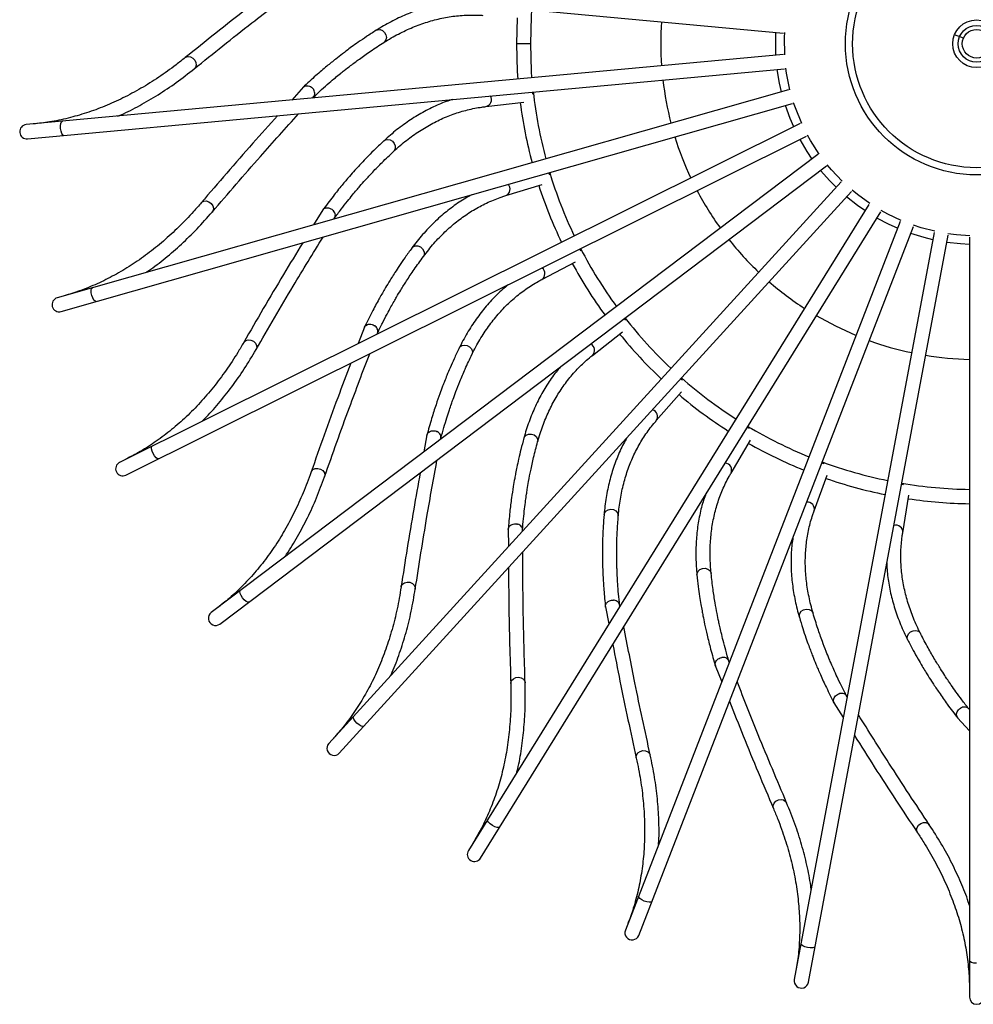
# Model space of a CAD drawing. Header units: millimetres. Extents: x -205 to 202, y -5 to 1774.
# Tile 1 of 11: x -205 to -5, y -5 to 201. Entities that reach past the tile are written whole.
import ezdxf

# ---------------------------------------------------------------- set-up
doc = ezdxf.new("R2010")
doc.units = ezdxf.units.MM

msp = doc.modelspace()

# ---------------------------------------------------------------- linework, layer by layer
at = {"color": 7, "linetype": 'Continuous', "lineweight": 25}
for p, q in [((-203.68, 213.04), (-44.91, 198.33)), ((-100.74, 201.51), (-100.89, 196.08)), ((-7.17, 197.22), (-9.02, 197.98)), ((-44.91, 193.83), (-203.68, 179.12)), ((-203.4, 176.13), (-44.64, 190.84)), ((-43.81, 186.42), (-197.17, 142.79)), ((-145.55, 187.02), (-148.01, 184.28)), ((-97.58, 185.94), (-97.48, 185.52)), ((-143.62, 184.68), (-143.33, 185)), ((-196.35, 139.9), (-42.99, 183.54)), ((-107.28, 182.9), (-99.34, 183.8)), ((-41.36, 179.34), (-184.09, 108.27)), ((-182.76, 105.59), (-40.03, 176.66)), ((-37.66, 172.83), (-164.9, 76.75)), ((-163.09, 74.35), (-35.85, 170.44)), ((-94.13, 168.99), (-93.96, 168.59)), ((-32.82, 167.12), (-140.24, 49.29)), ((-103.11, 164.22), (-95.46, 166.56)), ((-138.02, 47.27), (-30.61, 165.1)), ((-141.48, 161.24), (-143.4, 158.09)), ((-27.02, 162.39), (-110.95, 26.82)), ((-139.15, 159.3), (-138.93, 159.66)), ((-108.4, 25.25), (-24.47, 160.81)), ((-20.44, 158.8), (-78.04, 10.13)), ((-75.24, 9.04), (-17.64, 157.72)), ((-13.32, 156.49), (-42.62, -0.24)), ((-39.67, -0.79), (-10.37, 155.94)), ((-5.89, 155.52), (-5.89, -3.92)), ((-87.63, 152.96), (-87.38, 152.61)), ((-95.57, 146.62), (-88.49, 150.33)), ((-78.29, 138.4), (-77.98, 138.1)), ((-132.75, 136.64), (-134.05, 133.19)), ((-130.1, 135.16), (-129.95, 135.56)), ((-84.93, 130.71), (-78.65, 135.66)), ((-66.43, 125.8), (-66.07, 125.56)), ((-71.55, 117.02), (-66.28, 123.04)), ((-119.64, 114.07), (-120.29, 110.44)), ((-52.46, 115.6), (-52.07, 115.43)), ((-116.76, 113.1), (-116.69, 113.52)), ((-55.88, 106.03), (-51.81, 112.91)), ((-36.85, 108.14), (-36.43, 108.04)), ((-38.46, 98.1), (-35.72, 105.61)), ((-20.14, 103.67), (-19.71, 103.65)), ((-19.87, 93.51), (-18.57, 101.4)), ((-102.61, 94.29), (-102.58, 90.6)), ((-99.6, 93.86), (-99.61, 94.29)), ((-79.2, 78.11), (-79.28, 78.52)), ((-82.23, 77.97), (-81.52, 74.36)), ((-56.25, 66.37), (-56.41, 66.76)), ((-59.2, 65.68), (-57.84, 62.26)), ((-31.53, 59.05), (-31.76, 59.41)), ((-34.31, 57.83), (-32.34, 54.71)), ((-5.89, 56.4), (-6.18, 56.71)), ((-8.4, 54.69), (-5.89, 51.98))]:
    msp.add_line(p, q, dxfattribs=at)
at = {"color": 8, "linetype": 'Continuous', "lineweight": 25}
msp.add_line((-97.89, 196.08), (-100.89, 196.08), dxfattribs=at)
at = {"color": 7, "linetype": 'Continuous', "lineweight": 25, "flags": 128}
for points in [[(-97.89, 196.08), (-97.71, 201.83), (-97.62, 203.21)], [(-100.89, 196.08), (-100.72, 190.25), (-100.61, 188.67)], [(-97.62, 188.95), (-97.71, 190.32), (-97.89, 196.08)], [(-29.7, 134.89), (-33.94, 136.82), (-37.97, 139.01)]]:
    msp.add_lwpolyline(points, dxfattribs=at)
at = {"color": 8, "linetype": 'Continuous', "lineweight": 25, "flags": 128}
for points in [[(-130.28, 198.9), (-129.98, 199.03), (-129.48, 199.05), (-128.97, 198.85), (-128.54, 198.47), (-128.25, 197.96), (-128.15, 197.4), (-128.26, 196.88), (-128.54, 196.47), (-128.68, 196.37)], [(-46.46, 193.69), (-46.52, 195.56), (-46.46, 198.47)], [(-44.63, 193.74), (-44.67, 197.47), (-44.63, 198.41)], [(-170.32, 193.17), (-170.21, 193.25), (-169.74, 193.4), (-169.22, 193.34), (-168.72, 193.07), (-168.32, 192.64), (-168.09, 192.12), (-168.05, 191.58), (-168.21, 191.1), (-168.44, 190.84)], [(-45.3, 186), (-45.71, 187.83), (-46.18, 190.7)], [(-43.52, 186.39), (-44.23, 189.94), (-44.37, 190.98)], [(-42.75, 178.65), (-43.49, 180.38), (-44.48, 183.11)], [(-41.07, 179.37), (-42.38, 182.62), (-42.76, 183.72)], [(-196.46, 178.28), (-196.47, 178.86), (-196.39, 179.35), (-196.25, 179.69), (-196.05, 179.82)], [(-195.78, 176.84), (-195.99, 176.93), (-196.2, 177.24), (-196.36, 177.71), (-196.46, 178.28)], [(-128.66, 175.72), (-128.39, 175.9), (-127.89, 176.01), (-127.36, 175.91), (-126.86, 175.62), (-126.49, 175.17), (-126.29, 174.64), (-126.29, 174.1), (-126.5, 173.65), (-126.61, 173.53)], [(-38.9, 171.9), (-39.94, 173.46), (-41.42, 175.97)], [(-37.37, 172.91), (-39.21, 175.77), (-39.83, 176.88)], [(-33.87, 165.97), (-35.18, 167.31), (-37.09, 169.51)], [(-32.55, 167.24), (-34.81, 169.63), (-35.7, 170.7)], [(-26.78, 162.56), (-29.34, 164.43), (-30.5, 165.38)], [(-27.83, 161.07), (-29.37, 162.15), (-31.65, 163.95)], [(-166.96, 162.73), (-166.87, 162.83), (-166.44, 163.06), (-165.91, 163.1), (-165.37, 162.93), (-164.9, 162.58), (-164.57, 162.11), (-164.43, 161.58), (-164.5, 161.08), (-164.68, 160.78)], [(-21, 157.36), (-22.71, 158.13), (-25.28, 159.49)], [(-20.24, 159.02), (-23, 160.33), (-24.42, 161.1)], [(-13.16, 156.74), (-16.01, 157.48), (-17.65, 158.02)], [(-13.6, 154.96), (-15.42, 155.41), (-18.2, 156.27)], [(-5.78, 155.8), (-8.61, 155.99), (-10.43, 156.23)], [(-122.8, 153.23), (-122.57, 153.46), (-122.1, 153.66), (-121.56, 153.66), (-121.02, 153.46), (-120.57, 153.09), (-120.27, 152.6), (-120.18, 152.08), (-120.3, 151.59), (-120.39, 151.45)], [(-5.89, 153.97), (-7.76, 154.08), (-10.65, 154.41)], [(-189.91, 143.29), (-190.03, 143.86), (-190.05, 144.36), (-189.97, 144.72), (-189.8, 144.88)], [(-188.98, 142), (-189.21, 142.05), (-189.47, 142.32), (-189.72, 142.75), (-189.91, 143.29)], [(-158.07, 133.42), (-157.99, 133.54), (-157.61, 133.85), (-157.1, 133.98), (-156.54, 133.91), (-156.01, 133.66), (-155.6, 133.25), (-155.37, 132.76), (-155.35, 132.26), (-155.47, 131.93)], [(-112.91, 132.21), (-112.73, 132.47), (-112.3, 132.76), (-111.77, 132.85), (-111.2, 132.76), (-110.69, 132.47), (-110.31, 132.05), (-110.12, 131.55), (-110.15, 131.05), (-110.21, 130.9)], [(-99.33, 113.35), (-99.2, 113.65), (-98.83, 114), (-98.32, 114.2), (-97.75, 114.21), (-97.19, 114.02), (-96.74, 113.68), (-96.47, 113.22), (-96.4, 112.73), (-96.43, 112.56)], [(-177.06, 110.1), (-177.28, 110.63), (-177.39, 111.12), (-177.37, 111.49), (-177.24, 111.69)], [(-175.9, 109), (-176.14, 109.01), (-176.44, 109.22), (-176.76, 109.61), (-177.06, 110.1)], [(-143.94, 106.25), (-143.88, 106.38), (-143.57, 106.75), (-143.09, 106.97), (-142.53, 107.01), (-141.96, 106.86), (-141.48, 106.54), (-141.16, 106.1), (-141.05, 105.61), (-141.11, 105.26)], [(-82.51, 97.32), (-82.43, 97.63), (-82.14, 98.05), (-81.68, 98.33), (-81.11, 98.45), (-80.53, 98.37), (-80.03, 98.11), (-79.67, 97.71), (-79.52, 97.24), (-79.52, 97.07)], [(-63.03, 84.64), (-63.02, 84.97), (-62.81, 85.43), (-62.4, 85.8), (-61.87, 86.01), (-61.28, 86.04), (-60.74, 85.88), (-60.32, 85.56), (-60.08, 85.11), (-60.05, 84.95)], [(-125.06, 82.14), (-125.03, 82.27), (-124.78, 82.7), (-124.35, 83.01), (-123.81, 83.15), (-123.22, 83.1), (-122.7, 82.87), (-122.3, 82.5), (-122.1, 82.04), (-122.09, 81.69)], [(-158.32, 79.84), (-158.63, 80.32), (-158.83, 80.78), (-158.89, 81.15), (-158.79, 81.36)], [(-156.98, 78.97), (-157.22, 78.93), (-157.55, 79.09), (-157.94, 79.41), (-158.32, 79.84)], [(-41.56, 75.77), (-41.6, 76.09), (-41.48, 76.58), (-41.15, 77.02), (-40.66, 77.32), (-40.1, 77.46), (-39.53, 77.4), (-39.06, 77.16), (-38.74, 76.77), (-38.68, 76.62)], [(-18.82, 70.98), (-18.92, 71.29), (-18.89, 71.8), (-18.65, 72.29), (-18.23, 72.68), (-17.69, 72.92), (-17.13, 72.97), (-16.61, 72.82), (-16.23, 72.49), (-16.15, 72.35)], [(-102.07, 61.91), (-102.06, 62.04), (-101.9, 62.51), (-101.53, 62.89), (-101.02, 63.13), (-100.44, 63.19), (-99.88, 63.06), (-99.42, 62.77), (-99.14, 62.35), (-99.07, 62.01)], [(-134.34, 53.53), (-134.73, 53.95), (-135.01, 54.37), (-135.14, 54.71), (-135.08, 54.95)], [(-132.86, 52.92), (-133.09, 52.85), (-133.45, 52.94), (-133.89, 53.18), (-134.34, 53.53)], [(-75.75, 46.25), (-75.77, 46.38), (-75.7, 46.87), (-75.41, 47.31), (-74.95, 47.63), (-74.39, 47.8), (-73.81, 47.78), (-73.31, 47.57), (-72.95, 47.22), (-72.82, 46.89)], [(-47, 35.69), (-47.05, 35.81), (-47.06, 36.3), (-46.86, 36.79), (-46.47, 37.2), (-45.95, 37.46), (-45.38, 37.55), (-44.85, 37.44), (-44.43, 37.15), (-44.24, 36.86)], [(-105.93, 32.08), (-106.4, 32.42), (-106.75, 32.78), (-106.93, 33.1), (-106.92, 33.33)], [(-104.37, 31.76), (-104.58, 31.64), (-104.95, 31.66), (-105.42, 31.82), (-105.93, 32.08)], [(-16.81, 30.59), (-16.87, 30.7), (-16.98, 31.18), (-16.87, 31.7), (-16.56, 32.17), (-16.1, 32.53), (-15.55, 32.72), (-15.01, 32.71), (-14.55, 32.5), (-14.31, 32.25)], [(-74.07, 16.22), (-74.59, 16.46), (-75, 16.75), (-75.24, 17.03), (-75.27, 17.27)], [(-72.48, 16.18), (-72.66, 16.03), (-73.02, 15.98), (-73.52, 16.05), (-74.07, 16.22)], [(-39.83, 6.48), (-40.39, 6.62), (-40.85, 6.83), (-41.13, 7.06), (-41.21, 7.29)], [(-38.26, 6.73), (-38.41, 6.55), (-38.76, 6.44), (-39.26, 6.41), (-39.83, 6.48)], [(-4.39, 3.19), (-4.97, 3.23), (-5.45, 3.35), (-5.78, 3.53), (-5.89, 3.73)]]:
    msp.add_lwpolyline(points, dxfattribs=at)
at = {"color": 7, "linetype": 'Continuous', "lineweight": 25}
for radius in [27.5, 26, 5, 3.86, 3]:
    msp.add_circle((-4.39, 196.08), radius, dxfattribs=at)
for centre, radius, start, end in [((-4.39, 196.08), 66.22, 176.0039, 183.9961), ((-4.39, 196.08), 66.22, 186.5922, 194.5843), ((-4.39, 196.08), 93.5, 186.2133, 194.9631), ((-4.39, 196.08), 96.5, 187.3612, 194.9917), ((-203.54, 177.62), 1.5, 95.2941, 275.2941), ((-4.39, 196.08), 66.22, 197.1804, 205.1725), ((-4.39, 196.08), 93.5, 196.8016, 205.5514), ((-4.39, 196.08), 96.5, 197.9495, 205.5799), ((-4.39, 196.08), 66.22, 207.7686, 215.7608), ((-4.39, 196.08), 66.22, 218.3569, 226.349), ((-4.39, 196.08), 93.5, 207.3898, 216.1396), ((-4.39, 196.08), 96.5, 208.5377, 216.1682), ((-4.39, 196.08), 66.22, 228.9451, 236.9372), ((-196.76, 141.35), 1.5, 105.8824, 285.8824), ((-4.39, 196.08), 93.5, 217.978, 226.7278), ((-4.39, 196.08), 96.5, 219.1259, 226.7564), ((-4.39, 196.08), 66.22, 250.1216, 258.1137), ((-4.39, 196.08), 66.22, 260.7098, 268.702), ((-4.39, 196.08), 93.5, 228.5663, 237.3161), ((-4.39, 196.08), 96.5, 229.7142, 237.3447), ((-4.39, 196.08), 93.5, 239.1545, 247.9043), ((-4.39, 196.08), 96.5, 240.3024, 247.9329), ((-183.42, 106.93), 1.5, 116.4706, 296.4706), ((-4.39, 196.08), 93.5, 249.7428, 258.4925), ((-4.39, 196.08), 96.5, 250.8906, 258.5211), ((-4.39, 196.08), 93.5, 260.331, 269.0808), ((-4.39, 196.08), 96.5, 261.4789, 269.1094), ((-163.99, 75.55), 1.5, 127.0588, 307.0588), ((-139.13, 48.28), 1.5, 137.6471, 317.6471), ((-109.68, 26.04), 1.5, 148.2353, 328.2353), ((-76.64, 9.58), 1.5, 158.8235, 338.8235), ((-41.14, -0.52), 1.5, 169.4118, 349.4118), ((-4.39, -3.92), 1.5, 180, 0)]:
    msp.add_arc(centre, radius, start, end, dxfattribs=at)
at = {"color": 8, "linetype": 'Continuous', "lineweight": 25}
for centre, start, end in [((-107.6, 184.36), 282.5821, 31.0259), ((-103.69, 165.59), 293.1704, 41.6142), ((-96.4, 147.86), 303.7586, 52.2024), ((-85.97, 131.78), 314.3468, 62.7906), ((-72.77, 117.88), 324.9351, 73.3789), ((-57.24, 106.65), 335.5233, 83.9671), ((-39.9, 98.46), 346.1115, 94.5553), ((-21.36, 93.6), 356.6998, 105.1436)]:
    msp.add_arc(centre, 1.49, start, end, dxfattribs=at)
at = {"color": 7, "linetype": 'Continuous', "lineweight": 25}
for points, knots in [([(-151.23, 208.18), (-153.3, 206.6), (-159.86, 201.58), (-166.07, 196.59), (-170.32, 193.17)], [0, 0, 0, 0, 0.3152167, 1, 1, 1, 1]), ([(-168.44, 190.84), (-164.45, 194.04), (-157.44, 199.67), (-150.03, 205.33), (-146.83, 207.77)], [0, 0, 0, 0, 0.568529, 1, 1, 1, 1]), ([(-114.53, 204.78), (-115.01, 204.72), (-116.57, 204.55), (-119.2, 203.91), (-122.41, 202.89), (-125.6, 201.53), (-128.22, 200.17), (-129.77, 199.22), (-130.28, 198.9)], [0, 0, 0, 0, 0.089103, 0.291107, 0.493481, 0.696365, 0.899829, 1, 1, 1, 1]), ([(-128.68, 196.37), (-128.16, 196.68), (-126.65, 197.61), (-124.12, 198.91), (-121.09, 200.18), (-118.03, 201.13), (-114.96, 201.78), (-111.87, 202.11), (-109.54, 202.13), (-108.23, 202.05), (-107.95, 202.03)], [0, 0, 0, 0, 0.0763742, 0.2225891, 0.3690751, 0.5160187, 0.6634618, 0.8113862, 0.9596939, 1, 1, 1, 1]), ([(-130.28, 198.9), (-130.97, 198.46), (-132.23, 197.65), (-133.95, 196.47), (-135.35, 195.48), (-136.46, 194.66), (-137.57, 193.82), (-138.94, 192.76), (-140.79, 191.26), (-143.08, 189.3), (-144.73, 187.77), (-145.64, 186.93)], [0, 0, 0, 0, 0.129095, 0.238299, 0.327813, 0.397574, 0.452526, 0.54292, 0.664305, 0.816711, 1, 1, 1, 1]), ([(-143.48, 184.84), (-142.9, 185.38), (-141.79, 186.41), (-140.24, 187.77), (-138.93, 188.89), (-137.88, 189.75), (-136.82, 190.61), (-135.49, 191.64), (-133.66, 193), (-131.35, 194.65), (-129.62, 195.76), (-128.68, 196.37)], [0, 0, 0, 0, 0.12302, 0.232977, 0.323112, 0.393358, 0.448691, 0.539712, 0.66194, 0.815399, 1, 1, 1, 1]), ([(-170.32, 193.17), (-170.96, 192.67), (-172.8, 191.2), (-175.89, 189), (-179.61, 186.68), (-183.38, 184.66), (-187.18, 182.94), (-191.03, 181.53), (-194.9, 180.43), (-198.62, 179.66), (-201.05, 179.38), (-202.18, 179.26)], [0, 0, 0, 0, 0.062305, 0.181066, 0.29991, 0.418896, 0.538051, 0.657394, 0.776934, 0.896664, 1, 1, 1, 1]), ([(-184.51, 180.89), (-184.27, 180.99), (-182.71, 181.63), (-179.87, 183.11), (-176.01, 185.35), (-172.19, 187.9), (-169.69, 189.86), (-168.44, 190.84)], [0, 0, 0, 0, 0.043804, 0.281989, 0.520525, 0.759402, 1, 1, 1, 1]), ([(-145.6, 186.94), (-145.59, 186.96), (-145.49, 187.1), (-145.2, 187.24), (-144.77, 187.31), (-144.3, 187.21), (-143.86, 186.97), (-143.59, 186.71), (-143.47, 186.54), (-143.45, 186.51), (-143.44, 186.5)], [0, 0, 0, 0, 0.043394, 0.225847, 0.40828, 0.590726, 0.773262, 0.955798, 0.986978, 1, 1, 1, 1]), ([(-143.44, 184.91), (-143.39, 184.97), (-143.24, 185.12), (-143.14, 185.49), (-143.17, 185.95), (-143.3, 186.28), (-143.41, 186.45), (-143.43, 186.49), (-143.44, 186.5)], [0, 0, 0, 0, 0.153025, 0.414173, 0.675453, 0.936731, 0.981361, 1, 1, 1, 1]), ([(-114.26, 184.39), (-114.71, 184.25), (-116.21, 183.79), (-118.68, 182.68), (-121.65, 181.09), (-124.54, 179.17), (-126.86, 177.35), (-128.21, 176.13), (-128.65, 175.72)], [0, 0, 0, 0, 0.089103, 0.291107, 0.493481, 0.696365, 0.899829, 1, 1, 1, 1]), ([(-126.62, 173.52), (-126.17, 173.93), (-124.85, 175.12), (-122.6, 176.87), (-119.85, 178.66), (-117.02, 180.16), (-114.12, 181.36), (-111.15, 182.26), (-108.86, 182.71), (-107.56, 182.87), (-107.28, 182.9)], [0, 0, 0, 0, 0.0763742, 0.2225891, 0.3690751, 0.5160187, 0.6634618, 0.8113862, 0.9596939, 1, 1, 1, 1]), ([(-150.96, 180.99), (-152.7, 179.06), (-158.23, 172.92), (-163.41, 166.87), (-166.96, 162.73)], [0, 0, 0, 0, 0.315217, 1, 1, 1, 1]), ([(-164.68, 160.78), (-161.35, 164.66), (-155.49, 171.49), (-149.25, 178.41), (-146.56, 181.4)], [0, 0, 0, 0, 0.5685293, 1, 1, 1, 1]), ([(-128.66, 175.72), (-129.25, 175.16), (-130.35, 174.14), (-131.82, 172.66), (-133.01, 171.42), (-133.95, 170.42), (-134.89, 169.39), (-136.04, 168.09), (-137.58, 166.28), (-139.47, 163.93), (-140.82, 162.12), (-141.55, 161.14)], [0, 0, 0, 0, 0.129095, 0.238299, 0.327813, 0.397574, 0.452526, 0.54292, 0.664305, 0.816711, 1, 1, 1, 1]), ([(-139.05, 159.47), (-138.57, 160.11), (-137.68, 161.33), (-136.4, 162.95), (-135.32, 164.29), (-134.44, 165.33), (-133.56, 166.37), (-132.44, 167.63), (-130.9, 169.3), (-128.93, 171.34), (-127.43, 172.75), (-126.61, 173.52)], [0, 0, 0, 0, 0.12302, 0.232977, 0.323112, 0.393358, 0.448691, 0.539712, 0.66194, 0.815399, 1, 1, 1, 1]), ([(-110.24, 164.4), (-110.66, 164.18), (-112.05, 163.45), (-114.27, 161.91), (-116.9, 159.8), (-119.38, 157.38), (-121.33, 155.16), (-122.44, 153.71), (-122.8, 153.24)], [0, 0, 0, 0, 0.089103, 0.291107, 0.493481, 0.696365, 0.899829, 1, 1, 1, 1]), ([(-120.39, 151.45), (-120.02, 151.93), (-118.95, 153.34), (-117.06, 155.47), (-114.69, 157.75), (-112.18, 159.74), (-109.55, 161.45), (-106.8, 162.87), (-104.62, 163.74), (-103.37, 164.13), (-103.11, 164.22)], [0, 0, 0, 0, 0.0763742, 0.2225891, 0.3690751, 0.5160187, 0.6634618, 0.8113862, 0.9596939, 1, 1, 1, 1]), ([(-166.96, 162.73), (-167.49, 162.12), (-169.04, 160.34), (-171.67, 157.61), (-174.9, 154.64), (-178.23, 151.96), (-181.66, 149.58), (-185.17, 147.48), (-188.78, 145.69), (-192.3, 144.25), (-194.64, 143.53), (-195.72, 143.2)], [0, 0, 0, 0, 0.062305, 0.181066, 0.29991, 0.418896, 0.538051, 0.657394, 0.776934, 0.896664, 1, 1, 1, 1]), ([(-141.52, 161.14), (-141.51, 161.17), (-141.44, 161.33), (-141.18, 161.52), (-140.77, 161.66), (-140.29, 161.65), (-139.81, 161.5), (-139.5, 161.29), (-139.35, 161.15), (-139.32, 161.12), (-139.31, 161.11)], [0, 0, 0, 0, 0.0433939, 0.2258469, 0.4082799, 0.5907257, 0.7732625, 0.955798, 0.9869781, 1, 1, 1, 1]), ([(-139.02, 159.55), (-138.98, 159.62), (-138.86, 159.8), (-138.83, 160.18), (-138.94, 160.62), (-139.14, 160.92), (-139.27, 161.07), (-139.3, 161.1), (-139.31, 161.11)], [0, 0, 0, 0, 0.153025, 0.414173, 0.675453, 0.936731, 0.981361, 1, 1, 1, 1]), ([(-178.65, 148.06), (-178.43, 148.2), (-177.02, 149.11), (-174.5, 151.09), (-171.11, 154), (-167.83, 157.21), (-165.73, 159.59), (-164.68, 160.78)], [0, 0, 0, 0, 0.043804, 0.281989, 0.520525, 0.759402, 1, 1, 1, 1]), ([(-155.47, 131.93), (-152.91, 136.36), (-148.4, 144.14), (-143.54, 152.09), (-141.44, 155.53)], [0, 0, 0, 0, 0.568529, 1, 1, 1, 1]), ([(-145.69, 154.32), (-147.05, 152.1), (-151.35, 145.05), (-155.34, 138.15), (-158.07, 133.42)], [0, 0, 0, 0, 0.315217, 1, 1, 1, 1]), ([(-122.8, 153.23), (-123.28, 152.58), (-124.17, 151.37), (-125.35, 149.64), (-126.29, 148.21), (-127.03, 147.05), (-127.76, 145.86), (-128.65, 144.38), (-129.83, 142.31), (-131.27, 139.65), (-132.25, 137.63), (-132.79, 136.53)], [0, 0, 0, 0, 0.129095, 0.238299, 0.327813, 0.397574, 0.452526, 0.54292, 0.664305, 0.816711, 1, 1, 1, 1]), ([(-130.03, 135.35), (-129.68, 136.07), (-129.02, 137.43), (-128.07, 139.26), (-127.25, 140.77), (-126.58, 141.96), (-125.9, 143.14), (-125.04, 144.58), (-123.83, 146.51), (-122.26, 148.88), (-121.05, 150.54), (-120.39, 151.45)], [0, 0, 0, 0, 0.12302, 0.232977, 0.323112, 0.393358, 0.448691, 0.539712, 0.66194, 0.815399, 1, 1, 1, 1]), ([(-102.61, 145.49), (-102.99, 145.2), (-104.22, 144.23), (-106.12, 142.3), (-108.32, 139.74), (-110.31, 136.91), (-111.82, 134.37), (-112.64, 132.75), (-112.91, 132.21)], [0, 0, 0, 0, 0.089103, 0.291107, 0.493481, 0.696365, 0.899829, 1, 1, 1, 1]), ([(-110.22, 130.89), (-109.94, 131.44), (-109.14, 133.02), (-107.68, 135.46), (-105.76, 138.13), (-103.67, 140.55), (-101.4, 142.72), (-98.95, 144.62), (-96.97, 145.87), (-95.82, 146.49), (-95.57, 146.62)], [0, 0, 0, 0, 0.076374, 0.222589, 0.369075, 0.516019, 0.663462, 0.811386, 0.959694, 1, 1, 1, 1]), ([(-132.77, 136.54), (-132.76, 136.57), (-132.72, 136.74), (-132.5, 136.97), (-132.12, 137.19), (-131.65, 137.27), (-131.15, 137.2), (-130.81, 137.06), (-130.63, 136.94), (-130.6, 136.92), (-130.59, 136.92)], [0, 0, 0, 0, 0.0433939, 0.2258469, 0.4082799, 0.5907257, 0.7732625, 0.955798, 0.9869781, 1, 1, 1, 1]), ([(-130.02, 135.43), (-129.99, 135.51), (-129.9, 135.71), (-129.95, 136.08), (-130.14, 136.5), (-130.38, 136.76), (-130.55, 136.89), (-130.58, 136.91), (-130.59, 136.92)], [0, 0, 0, 0, 0.153025, 0.414173, 0.675453, 0.936731, 0.981361, 1, 1, 1, 1]), ([(-158.07, 133.42), (-158.48, 132.72), (-159.67, 130.7), (-161.75, 127.53), (-164.38, 124.02), (-167.16, 120.77), (-170.09, 117.79), (-173.17, 115.09), (-176.38, 112.67), (-179.57, 110.6), (-181.74, 109.47), (-182.75, 108.94)], [0, 0, 0, 0, 0.062305, 0.181066, 0.29991, 0.418896, 0.538051, 0.657394, 0.776934, 0.896664, 1, 1, 1, 1]), ([(-112.91, 132.21), (-113.26, 131.47), (-113.91, 130.12), (-114.76, 128.21), (-115.42, 126.63), (-115.93, 125.35), (-116.44, 124.05), (-117.04, 122.43), (-117.82, 120.18), (-118.74, 117.3), (-119.34, 115.13), (-119.66, 113.95)], [0, 0, 0, 0, 0.129095, 0.238299, 0.327813, 0.397574, 0.452526, 0.54292, 0.664305, 0.816711, 1, 1, 1, 1]), ([(-166.86, 116.85), (-166.67, 117.03), (-165.45, 118.19), (-163.34, 120.6), (-160.54, 124.08), (-157.9, 127.84), (-156.28, 130.56), (-155.47, 131.93)], [0, 0, 0, 0, 0.043804, 0.281989, 0.520525, 0.759402, 1, 1, 1, 1]), ([(-141.11, 105.26), (-139.4, 110.08), (-136.41, 118.57), (-133.09, 127.28), (-131.65, 131.03)], [0, 0, 0, 0, 0.5685293, 1, 1, 1, 1]), ([(-116.73, 113.3), (-116.52, 114.07), (-116.12, 115.52), (-115.52, 117.5), (-114.99, 119.14), (-114.55, 120.43), (-114.1, 121.71), (-113.52, 123.29), (-112.68, 125.41), (-111.58, 128.03), (-110.7, 129.88), (-110.21, 130.9)], [0, 0, 0, 0, 0.12302, 0.232977, 0.323112, 0.393358, 0.448691, 0.539712, 0.66194, 0.815399, 1, 1, 1, 1]), ([(-96.44, 112.56), (-96.27, 113.14), (-95.77, 114.85), (-94.78, 117.51), (-93.39, 120.49), (-91.78, 123.25), (-89.94, 125.8), (-87.89, 128.12), (-86.17, 129.71), (-85.15, 130.54), (-84.93, 130.71)], [0, 0, 0, 0, 0.0763742, 0.2225891, 0.3690751, 0.5160187, 0.6634618, 0.8113862, 0.9596939, 1, 1, 1, 1]), ([(-135.61, 129.06), (-136.53, 126.63), (-139.47, 118.92), (-142.12, 111.4), (-143.94, 106.25)], [0, 0, 0, 0, 0.315217, 1, 1, 1, 1]), ([(-91.65, 128.31), (-91.96, 127.94), (-93, 126.76), (-94.51, 124.52), (-96.2, 121.6), (-97.64, 118.46), (-98.66, 115.68), (-99.16, 113.93), (-99.33, 113.36)], [0, 0, 0, 0, 0.089103, 0.291107, 0.493481, 0.696365, 0.899829, 1, 1, 1, 1]), ([(-79.52, 97.07), (-79.46, 97.67), (-79.29, 99.44), (-78.81, 102.24), (-77.99, 105.42), (-76.91, 108.44), (-75.57, 111.28), (-73.98, 113.94), (-72.58, 115.82), (-71.73, 116.81), (-71.55, 117.02)], [0, 0, 0, 0, 0.0763742, 0.2225891, 0.3690751, 0.5160187, 0.6634618, 0.8113862, 0.9596939, 1, 1, 1, 1]), ([(-119.64, 113.97), (-119.64, 114), (-119.63, 114.17), (-119.45, 114.44), (-119.12, 114.72), (-118.67, 114.89), (-118.17, 114.91), (-117.81, 114.83), (-117.62, 114.75), (-117.58, 114.74), (-117.57, 114.73)], [0, 0, 0, 0, 0.043394, 0.225847, 0.40828, 0.590726, 0.773262, 0.955798, 0.986978, 1, 1, 1, 1]), ([(-116.73, 113.38), (-116.72, 113.46), (-116.67, 113.67), (-116.79, 114.03), (-117.05, 114.41), (-117.34, 114.62), (-117.52, 114.71), (-117.56, 114.73), (-117.57, 114.73)], [0, 0, 0, 0, 0.1530248, 0.4141735, 0.6754529, 0.9367306, 0.9813607, 1, 1, 1, 1]), ([(-99.33, 113.35), (-99.54, 112.57), (-99.93, 111.12), (-100.41, 109.09), (-100.77, 107.41), (-101.04, 106.05), (-101.29, 104.69), (-101.59, 102.98), (-101.94, 100.63), (-102.32, 97.63), (-102.51, 95.39), (-102.61, 94.16)], [0, 0, 0, 0, 0.129095, 0.238299, 0.327813, 0.397574, 0.452526, 0.54292, 0.664305, 0.816711, 1, 1, 1, 1]), ([(-99.61, 94.07), (-99.54, 94.86), (-99.42, 96.37), (-99.19, 98.42), (-98.97, 100.12), (-98.78, 101.47), (-98.57, 102.82), (-98.29, 104.48), (-97.86, 106.72), (-97.25, 109.49), (-96.72, 111.48), (-96.43, 112.56)], [0, 0, 0, 0, 0.12302, 0.232977, 0.323112, 0.393358, 0.448691, 0.539712, 0.66194, 0.815399, 1, 1, 1, 1]), ([(-77.71, 113.43), (-77.95, 113.01), (-78.75, 111.66), (-79.83, 109.18), (-80.95, 106), (-81.79, 102.64), (-82.28, 99.73), (-82.45, 97.92), (-82.51, 97.32)], [0, 0, 0, 0, 0.089103, 0.291107, 0.493481, 0.696365, 0.899829, 1, 1, 1, 1]), ([(-122.09, 81.69), (-121.3, 86.74), (-119.92, 95.63), (-118.25, 104.8), (-117.54, 108.76)], [0, 0, 0, 0, 0.568529, 1, 1, 1, 1]), ([(-143.94, 106.25), (-144.21, 105.49), (-145.01, 103.28), (-146.48, 99.78), (-148.42, 95.85), (-150.55, 92.14), (-152.89, 88.68), (-155.41, 85.46), (-158.13, 82.48), (-160.88, 79.87), (-162.81, 78.35), (-163.7, 77.65)], [0, 0, 0, 0, 0.062305, 0.181066, 0.29991, 0.418896, 0.538051, 0.657394, 0.776934, 0.896664, 1, 1, 1, 1]), ([(-121.06, 106.09), (-121.52, 103.53), (-122.99, 95.41), (-124.22, 87.53), (-125.06, 82.14)], [0, 0, 0, 0, 0.315217, 1, 1, 1, 1]), ([(-60.05, 84.95), (-60.1, 85.55), (-60.26, 87.32), (-60.3, 90.17), (-60.08, 93.44), (-59.57, 96.6), (-58.78, 99.64), (-57.7, 102.55), (-56.68, 104.65), (-56.02, 105.79), (-55.88, 106.03)], [0, 0, 0, 0, 0.0763742, 0.2225891, 0.3690751, 0.5160187, 0.6634618, 0.8113862, 0.9596939, 1, 1, 1, 1]), ([(-149.54, 88.35), (-149.38, 88.56), (-148.39, 89.93), (-146.76, 92.68), (-144.65, 96.61), (-142.75, 100.79), (-141.66, 103.77), (-141.11, 105.26)], [0, 0, 0, 0, 0.043804, 0.281989, 0.520525, 0.759402, 1, 1, 1, 1]), ([(-61.27, 101.36), (-61.44, 100.91), (-61.97, 99.44), (-62.58, 96.8), (-63.09, 93.47), (-63.3, 90.01), (-63.25, 87.06), (-63.09, 85.25), (-63.03, 84.65)], [0, 0, 0, 0, 0.089103, 0.291107, 0.493481, 0.696365, 0.899829, 1, 1, 1, 1]), ([(-82.51, 97.32), (-82.57, 96.51), (-82.69, 95.01), (-82.79, 92.92), (-82.83, 91.21), (-82.85, 89.83), (-82.85, 88.44), (-82.82, 86.71), (-82.74, 84.33), (-82.56, 81.32), (-82.33, 79.08), (-82.21, 77.85)], [0, 0, 0, 0, 0.129095, 0.238299, 0.327813, 0.397574, 0.452526, 0.54292, 0.664305, 0.816711, 1, 1, 1, 1]), ([(-38.68, 76.61), (-38.84, 77.2), (-39.32, 78.91), (-39.88, 81.7), (-40.27, 84.96), (-40.35, 88.16), (-40.13, 91.29), (-39.61, 94.35), (-38.99, 96.6), (-38.55, 97.84), (-38.46, 98.1)], [0, 0, 0, 0, 0.0763742, 0.2225891, 0.3690751, 0.5160187, 0.6634618, 0.8113862, 0.9596939, 1, 1, 1, 1]), ([(-102.59, 94.19), (-102.6, 94.22), (-102.62, 94.39), (-102.49, 94.69), (-102.22, 95.03), (-101.81, 95.27), (-101.32, 95.39), (-100.95, 95.37), (-100.74, 95.33), (-100.71, 95.33), (-100.69, 95.32)], [0, 0, 0, 0, 0.043394, 0.225847, 0.40828, 0.590726, 0.773262, 0.955798, 0.986978, 1, 1, 1, 1]), ([(-99.63, 94.15), (-99.62, 94.23), (-99.62, 94.44), (-99.8, 94.78), (-100.12, 95.1), (-100.45, 95.25), (-100.64, 95.31), (-100.68, 95.32), (-100.69, 95.32)], [0, 0, 0, 0, 0.153025, 0.414173, 0.675453, 0.936731, 0.981361, 1, 1, 1, 1]), ([(-79.24, 78.31), (-79.32, 79.1), (-79.48, 80.6), (-79.63, 82.66), (-79.73, 84.38), (-79.79, 85.74), (-79.83, 87.1), (-79.86, 88.78), (-79.84, 91.06), (-79.76, 93.9), (-79.6, 95.95), (-79.52, 97.07)], [0, 0, 0, 0, 0.12302, 0.232977, 0.323112, 0.393358, 0.448691, 0.539712, 0.66194, 0.815399, 1, 1, 1, 1]), ([(-16.14, 72.35), (-16.41, 72.89), (-17.2, 74.48), (-18.26, 77.12), (-19.24, 80.26), (-19.91, 83.39), (-20.27, 86.51), (-20.31, 89.61), (-20.12, 91.94), (-19.92, 93.24), (-19.87, 93.51)], [0, 0, 0, 0, 0.076374, 0.222589, 0.369075, 0.516019, 0.663462, 0.811386, 0.959694, 1, 1, 1, 1]), ([(-42.9, 92.52), (-42.98, 92.05), (-43.24, 90.5), (-43.34, 87.8), (-43.24, 84.43), (-42.81, 80.99), (-42.21, 78.1), (-41.72, 76.35), (-41.56, 75.77)], [0, 0, 0, 0, 0.089103, 0.291107, 0.493481, 0.696365, 0.899829, 1, 1, 1, 1]), ([(-99.07, 62.01), (-99.22, 67.12), (-99.49, 76.11), (-99.54, 85.43), (-99.56, 89.45)], [0, 0, 0, 0, 0.568529, 1, 1, 1, 1]), ([(-23.22, 87.21), (-23.21, 86.73), (-23.17, 85.16), (-22.79, 82.49), (-22.06, 79.19), (-21.01, 75.89), (-19.89, 73.16), (-19.09, 71.53), (-18.82, 70.99)], [0, 0, 0, 0, 0.089103, 0.291107, 0.493481, 0.696365, 0.899829, 1, 1, 1, 1]), ([(-102.54, 86.19), (-102.52, 83.59), (-102.48, 75.33), (-102.23, 67.36), (-102.07, 61.91)], [0, 0, 0, 0, 0.315217, 1, 1, 1, 1]), ([(-56.33, 66.56), (-56.55, 67.32), (-56.98, 68.77), (-57.51, 70.77), (-57.92, 72.44), (-58.23, 73.77), (-58.52, 75.1), (-58.86, 76.74), (-59.26, 78.99), (-59.7, 81.79), (-59.93, 83.83), (-60.05, 84.95)], [0, 0, 0, 0, 0.12302, 0.232977, 0.323112, 0.393358, 0.448691, 0.539712, 0.66194, 0.815399, 1, 1, 1, 1]), ([(-63.03, 84.64), (-62.95, 83.83), (-62.79, 82.34), (-62.5, 80.28), (-62.23, 78.58), (-61.99, 77.22), (-61.73, 75.86), (-61.39, 74.16), (-60.87, 71.83), (-60.14, 68.91), (-59.51, 66.75), (-59.16, 65.57)], [0, 0, 0, 0, 0.129095, 0.238299, 0.327813, 0.397574, 0.452526, 0.54292, 0.664305, 0.816711, 1, 1, 1, 1]), ([(-125.06, 82.14), (-125.19, 81.34), (-125.56, 79.02), (-126.37, 75.31), (-127.55, 71.09), (-128.97, 67.06), (-130.62, 63.22), (-132.51, 59.59), (-134.64, 56.17), (-136.87, 53.09), (-138.48, 51.25), (-139.23, 50.4)], [0, 0, 0, 0, 0.062305, 0.181066, 0.29991, 0.418896, 0.538051, 0.657394, 0.776934, 0.896664, 1, 1, 1, 1]), ([(-127.27, 63.51), (-127.16, 63.75), (-126.44, 65.27), (-125.34, 68.28), (-123.99, 72.53), (-122.89, 76.99), (-122.36, 80.12), (-122.09, 81.69)], [0, 0, 0, 0, 0.043804, 0.281989, 0.520525, 0.759402, 1, 1, 1, 1]), ([(-82.2, 77.88), (-82.21, 77.91), (-82.26, 78.07), (-82.19, 78.39), (-81.99, 78.77), (-81.63, 79.09), (-81.17, 79.29), (-80.8, 79.35), (-80.59, 79.35), (-80.55, 79.34), (-80.54, 79.34)], [0, 0, 0, 0, 0.043394, 0.225847, 0.40828, 0.590726, 0.773262, 0.955798, 0.986978, 1, 1, 1, 1]), ([(-79.28, 78.38), (-79.29, 78.46), (-79.32, 78.68), (-79.56, 78.97), (-79.94, 79.23), (-80.28, 79.32), (-80.49, 79.34), (-80.53, 79.34), (-80.54, 79.34)], [0, 0, 0, 0, 0.153025, 0.414173, 0.675453, 0.936731, 0.981361, 1, 1, 1, 1]), ([(-31.64, 59.22), (-32.01, 59.93), (-32.69, 61.28), (-33.58, 63.14), (-34.29, 64.71), (-34.84, 65.96), (-35.37, 67.21), (-36, 68.77), (-36.81, 70.9), (-37.76, 73.57), (-38.36, 75.54), (-38.68, 76.62)], [0, 0, 0, 0, 0.12302, 0.232977, 0.323112, 0.393358, 0.448691, 0.539712, 0.66194, 0.815399, 1, 1, 1, 1]), ([(-41.56, 75.77), (-41.32, 74.99), (-40.89, 73.55), (-40.23, 71.57), (-39.65, 69.95), (-39.17, 68.66), (-38.67, 67.37), (-38.02, 65.76), (-37.08, 63.57), (-35.82, 60.83), (-34.8, 58.82), (-34.25, 57.72)], [0, 0, 0, 0, 0.129095, 0.238299, 0.327813, 0.397574, 0.452526, 0.54292, 0.664305, 0.816711, 1, 1, 1, 1]), ([(-72.82, 46.89), (-73.91, 51.89), (-75.83, 60.68), (-77.59, 69.83), (-78.35, 73.78)], [0, 0, 0, 0, 0.568529, 1, 1, 1, 1]), ([(-6.03, 56.55), (-6.52, 57.18), (-7.44, 58.37), (-8.66, 60.04), (-9.64, 61.45), (-10.41, 62.58), (-11.16, 63.71), (-12.07, 65.13), (-13.26, 67.07), (-14.68, 69.53), (-15.63, 71.35), (-16.15, 72.35)], [0, 0, 0, 0, 0.12302, 0.232977, 0.323112, 0.393358, 0.448691, 0.539712, 0.66194, 0.815399, 1, 1, 1, 1]), ([(-18.82, 70.99), (-18.45, 70.26), (-17.76, 68.93), (-16.74, 67.1), (-15.88, 65.62), (-15.17, 64.44), (-14.43, 63.26), (-13.5, 61.8), (-12.17, 59.82), (-10.44, 57.35), (-9.07, 55.57), (-8.32, 54.59)], [0, 0, 0, 0, 0.129095, 0.238299, 0.327813, 0.397574, 0.452526, 0.54292, 0.664305, 0.816711, 1, 1, 1, 1]), ([(-80.68, 70.03), (-80.18, 67.47), (-78.62, 59.36), (-76.92, 51.58), (-75.75, 46.24)], [0, 0, 0, 0, 0.315217, 1, 1, 1, 1]), ([(-59.15, 65.59), (-59.17, 65.62), (-59.25, 65.77), (-59.24, 66.09), (-59.11, 66.51), (-58.81, 66.89), (-58.4, 67.17), (-58.05, 67.29), (-57.85, 67.33), (-57.81, 67.34), (-57.79, 67.34)], [0, 0, 0, 0, 0.043394, 0.225847, 0.40828, 0.590726, 0.773262, 0.955798, 0.986978, 1, 1, 1, 1]), ([(-56.37, 66.63), (-56.4, 66.7), (-56.47, 66.91), (-56.76, 67.15), (-57.18, 67.33), (-57.54, 67.36), (-57.74, 67.34), (-57.78, 67.34), (-57.79, 67.34)], [0, 0, 0, 0, 0.1530248, 0.4141735, 0.6754529, 0.9367306, 0.9813607, 1, 1, 1, 1]), ([(-100.82, 43.19), (-100.75, 43.44), (-100.32, 45.07), (-99.79, 48.23), (-99.25, 52.66), (-98.99, 57.25), (-99.04, 60.42), (-99.07, 62.01)], [0, 0, 0, 0, 0.043804, 0.281989, 0.520525, 0.759402, 1, 1, 1, 1]), ([(-44.24, 36.86), (-46.23, 41.57), (-49.73, 49.86), (-53.15, 58.53), (-54.62, 62.27)], [0, 0, 0, 0, 0.568529, 1, 1, 1, 1]), ([(-102.07, 61.91), (-102.05, 61.1), (-101.99, 58.75), (-102.1, 54.96), (-102.48, 50.59), (-103.14, 46.36), (-104.06, 42.29), (-105.25, 38.37), (-106.71, 34.62), (-108.34, 31.19), (-109.59, 29.08), (-110.16, 28.1)], [0, 0, 0, 0, 0.062305, 0.181066, 0.29991, 0.418896, 0.538051, 0.657394, 0.776934, 0.896664, 1, 1, 1, 1]), ([(-56.21, 58.15), (-55.26, 55.73), (-52.23, 48.05), (-49.13, 40.71), (-47, 35.68)], [0, 0, 0, 0, 0.3152167, 1, 1, 1, 1]), ([(-34.24, 57.75), (-34.26, 57.78), (-34.37, 57.91), (-34.42, 58.23), (-34.37, 58.66), (-34.15, 59.09), (-33.8, 59.44), (-33.47, 59.63), (-33.28, 59.7), (-33.24, 59.71), (-33.23, 59.72)], [0, 0, 0, 0, 0.043394, 0.225847, 0.40828, 0.590726, 0.773262, 0.955798, 0.986978, 1, 1, 1, 1]), ([(-31.7, 59.28), (-31.74, 59.35), (-31.85, 59.54), (-32.18, 59.73), (-32.62, 59.83), (-32.98, 59.79), (-33.18, 59.73), (-33.22, 59.72), (-33.23, 59.72)], [0, 0, 0, 0, 0.1530248, 0.4141735, 0.6754529, 0.9367306, 0.9813607, 1, 1, 1, 1]), ([(-8.32, 54.62), (-8.34, 54.64), (-8.47, 54.75), (-8.58, 55.06), (-8.61, 55.49), (-8.47, 55.95), (-8.19, 56.37), (-7.9, 56.61), (-7.73, 56.71), (-7.69, 56.73), (-7.68, 56.74)], [0, 0, 0, 0, 0.0433939, 0.2258469, 0.4082799, 0.5907257, 0.7732625, 0.955798, 0.9869781, 1, 1, 1, 1]), ([(-6.1, 56.59), (-6.15, 56.65), (-6.29, 56.82), (-6.65, 56.94), (-7.11, 56.96), (-7.45, 56.86), (-7.64, 56.76), (-7.67, 56.75), (-7.68, 56.74)], [0, 0, 0, 0, 0.153025, 0.414173, 0.675453, 0.936731, 0.981361, 1, 1, 1, 1]), ([(-14.31, 32.25), (-17.13, 36.51), (-22.09, 44.01), (-27.04, 51.91), (-29.18, 55.32)], [0, 0, 0, 0, 0.568529, 1, 1, 1, 1]), ([(-29.99, 50.98), (-28.61, 48.78), (-24.22, 41.78), (-19.82, 35.13), (-16.8, 30.58)], [0, 0, 0, 0, 0.315217, 1, 1, 1, 1]), ([(-75.75, 46.24), (-75.58, 45.45), (-75.09, 43.15), (-74.5, 39.41), (-74.08, 35.04), (-73.95, 30.77), (-74.11, 26.59), (-74.56, 22.52), (-75.3, 18.57), (-76.27, 14.89), (-77.11, 12.59), (-77.5, 11.53)], [0, 0, 0, 0, 0.062305, 0.181066, 0.29991, 0.418896, 0.538051, 0.657394, 0.776934, 0.896664, 1, 1, 1, 1]), ([(-71.08, 28.08), (-71.07, 28.34), (-70.94, 30.02), (-71, 33.22), (-71.28, 37.67), (-71.87, 42.23), (-72.5, 45.34), (-72.82, 46.89)], [0, 0, 0, 0, 0.043804, 0.281989, 0.520525, 0.759402, 1, 1, 1, 1]), ([(-47, 35.68), (-46.69, 34.94), (-45.79, 32.76), (-44.52, 29.19), (-43.3, 24.98), (-42.39, 20.8), (-41.78, 16.67), (-41.47, 12.59), (-41.47, 8.56), (-41.75, 4.77), (-42.15, 2.35), (-42.34, 1.24)], [0, 0, 0, 0, 0.062305, 0.181066, 0.29991, 0.418896, 0.538051, 0.657394, 0.776934, 0.896664, 1, 1, 1, 1]), ([(-39.08, 18.68), (-39.11, 18.94), (-39.3, 20.62), (-39.94, 23.75), (-41.04, 28.08), (-42.45, 32.45), (-43.64, 35.39), (-44.24, 36.86)], [0, 0, 0, 0, 0.043804, 0.281989, 0.520525, 0.759402, 1, 1, 1, 1]), ([(-5.89, 15.33), (-5.97, 15.58), (-6.46, 17.19), (-7.67, 20.15), (-9.54, 24.2), (-11.73, 28.24), (-13.45, 30.91), (-14.31, 32.25)], [0, 0, 0, 0, 0.043804, 0.281989, 0.520525, 0.759402, 1, 1, 1, 1]), ([(-16.8, 30.59), (-16.36, 29.91), (-15.07, 27.94), (-13.17, 24.66), (-11.2, 20.74), (-9.53, 16.8), (-8.17, 12.85), (-7.12, 8.9), (-6.39, 4.94), (-5.96, 1.16), (-5.91, -1.29), (-5.89, -2.42)], [0, 0, 0, 0, 0.062305, 0.181066, 0.29991, 0.418896, 0.538051, 0.657394, 0.776934, 0.896664, 1, 1, 1, 1])]:
    msp.add_open_spline(points, degree=3, knots=knots, dxfattribs=at)

doc.saveas('drawing.dxf')
